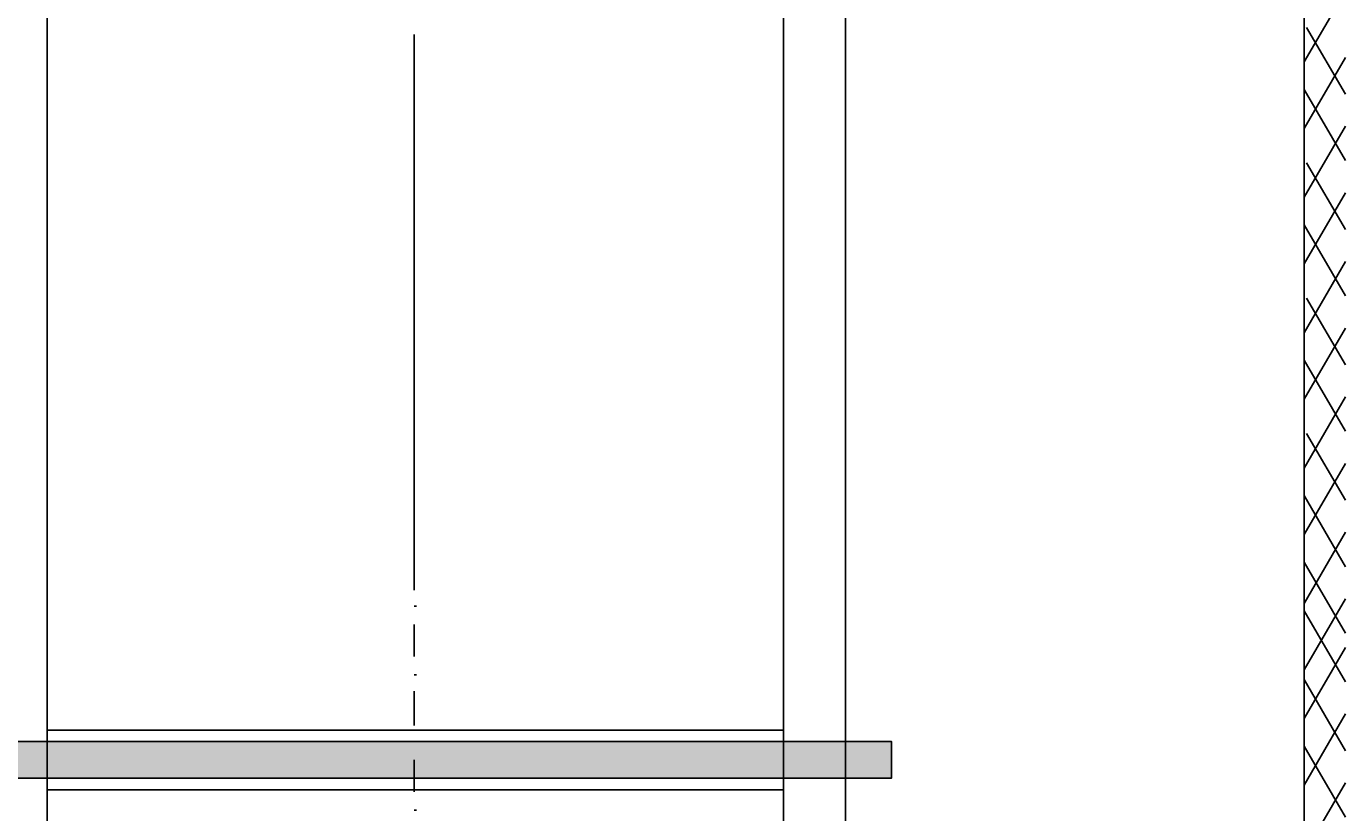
# Model space of a CAD drawing. Header units: centimetres. Extents: x 843425950 to 843478602, y 588811213 to 588851397.
# Tile 82 of 89: x 843466746 to 843469181, y 588818386 to 588819837. Entities that reach past the tile are written whole.
import ezdxf

# ---------------------------------------------------------------- set-up
doc = ezdxf.new("R2010")
doc.units = ezdxf.units.CM
doc.header["$MEASUREMENT"] = 0
doc.layers.get('0').update_dxf_attribs({"lineweight": 5})
doc.layers.add('DIM', color=7, linetype='Continuous')
doc.styles.add('IS_SIMPLEX', font='simplex.shx', dxfattribs={"width": 0.7})
doc.dimstyles.new('IS_wymiar_9_Simplex', dxfattribs={"dimtxt": 9, "dimasz": 9, "dimexe": 4.5, "dimexo": 4.5, "dimgap": 1.5, "dimtad": 1, "dimdec": 1, "dimzin": 1, "dimtxsty": 'IS_SIMPLEX', "dimblk": 'OBLIQUE', "dimcen": 9, "dimdle": 4.5, "dimadec": 1, "dimazin": 0, "dimtfac": 1, "dimtdec": 1, "dimtmove": 1, "dimatfit": 3, "dimldrblk": 'OBLIQUE', "dimfxl": 1, "dimarcsym": 0})

# ---------------------------------------------------------------- blocks, each defined once
blk = doc.blocks.new('_Oblique')
at = {"color": 0, "linetype": 'ByBlock', "lineweight": -2}
blk.add_line((-0.5, -0.5), (0.5, 0.5), dxfattribs=at)
blk = doc.blocks.new('*D1829')
at = {"layer": 'Defpoints', "color": 0, "transparency": 33554687}
for p in [(843466434.6, 588821811.6), (843467461.8, 588821811.6), (843467461.8, 588817416.6)]:
    blk.add_point(p, dxfattribs=at)
at = {"layer": 'DIM', "color": 0, "lineweight": -2, "transparency": 33554687}
for p, q in [((843467457.3, 588821811.6), (843466430.1, 588821811.6)), ((843466434.6, 588817412.1), (843466434.6, 588821816.1)), ((843467457.3, 588817416.6), (843466430.1, 588817416.6))]:
    blk.add_line(p, q, dxfattribs=at)
at = {"layer": 'DIM', "color": 0, "linetype": 'ByBlock', "lineweight": -2, "transparency": 33554687, "xscale": 9, "yscale": 9, "zscale": 9}
for p, rotation in [((843466434.6, 588821811.6), 90), ((843466434.6, 588817416.6), 270)]:
    blk.add_blockref('_Oblique', p, dxfattribs=dict(at, rotation=rotation))
at = {"layer": 'DIM', "color": 0, "transparency": 33554687, "insert": (843466427.8, 588819614.1), "char_height": 9, "attachment_point": 5, "rotation": 90, "style": 'IS_SIMPLEX'}
blk.add_mtext('4395,0', dxfattribs=at)

msp = doc.modelspace()

# ---------------------------------------------------------------- hatches: boundary and pattern name
at = {"lineweight": 25}
h = msp.add_hatch(color=0, dxfattribs=at)
h.dxf.hatch_style = 2
h.paths.add_polyline_path([(843466572.77249, 588818449.49681), (843468342.30584, 588818449.49681), (843468342.30584, 588818517.23016), (843466572.77249, 588818517.23016)])

# ---------------------------------------------------------------- linework, layer by layer
at = {"color": 0, "lineweight": 25}
for points in [[(843465802.30584, 588817048.26346), (843465802.30584, 588822196.79681), (843469104.30584, 588822196.79681), (843469104.30584, 588817048.26346)], [(843469104.30584, 588822196.79681), (843469104.30584, 588817035.56346)], [(843468143.33914, 588820084.36346), (843468143.33914, 588817734.06346), (843466784.43914, 588817734.06346), (843466784.43914, 588820084.36346)], [(843468257.63914, 588820084.36346), (843468257.63914, 588817869.53016), (843468143.33914, 588817869.53016)], [(843469104.30584, 588819771.09681), (843469180.50584, 588819902.33011)], [(843469180.50584, 588819711.83011), (843469108.53914, 588819834.59676)], [(843467461.77249, 588819821.89681), (843467461.77249, 588818796.63016)], [(843469104.30584, 588819648.33011), (843469180.50584, 588819779.56341)], [(843469180.50584, 588819589.06341), (843469104.30584, 588819720.29676)], [(843469104.30584, 588819521.33011), (843469180.50584, 588819652.56341)], [(843469180.50584, 588819462.06341), (843469108.53914, 588819584.83006)], [(843469104.30584, 588819398.56341), (843469180.50584, 588819529.79671)], [(843469180.50584, 588819339.29671), (843469104.30584, 588819470.53006)], [(843469104.30584, 588819271.56341), (843469180.50584, 588819402.79671)], [(843469180.50584, 588819212.29671), (843469108.53914, 588819335.06336)], [(843469104.30584, 588819148.79671), (843469180.50584, 588819280.03001)], [(843469180.50584, 588819089.53001), (843469104.30584, 588819220.76336)], [(843469104.30584, 588819021.79671), (843469180.50584, 588819153.03001)], [(843469180.50584, 588818962.53001), (843469108.53914, 588819085.29666)], [(843469104.30584, 588818899.03001), (843469180.50584, 588819030.26331)], [(843469180.50584, 588818839.76331), (843469104.30584, 588818970.99666)], [(843469104.30584, 588818772.03001), (843469180.50584, 588818903.26331)], [(843469180.50584, 588818716.99666), (843469104.30584, 588818848.23001)], [(843467461.77249, 588818766.99681), (843467466.00584, 588818766.99681)], [(843469104.30584, 588818649.26336), (843469180.50584, 588818780.49666)], [(843469180.50584, 588818627.29681), (843469104.30584, 588818758.53016)], [(843467461.77249, 588818733.13016), (843467461.77249, 588818673.86346)], [(843469104.30584, 588818559.56346), (843469180.50584, 588818690.79681)], [(843467461.77249, 588818639.99681), (843467466.00584, 588818639.99681)], [(843469180.50584, 588818500.29681), (843469104.30584, 588818631.53016)], [(843467461.77249, 588818610.36346), (843467461.77249, 588818546.86346)], [(843469104.30584, 588818436.79681), (843469180.50584, 588818568.03016)], [(843466784.43914, 588818538.39681), (843468143.33914, 588818538.39681)], [(843467461.77249, 588818517.23016), (843467466.00584, 588818517.23016)], [(843469180.50584, 588818377.53016), (843469104.30584, 588818508.76346)], [(843467461.77249, 588818483.36346), (843467461.77249, 588818424.09681)], [(843466784.43914, 588818428.33016), (843468143.33914, 588818428.33016)], [(843469104.30584, 588818309.79681), (843469180.50584, 588818441.03016)], [(843467461.77249, 588818390.23016), (843467466.00584, 588818390.23016)]]:
    msp.add_lwpolyline(points, dxfattribs=at)
msp.add_lwpolyline([(843466572.77249, 588818449.49681), (843468342.30584, 588818449.49681), (843468342.30584, 588818517.23016), (843466572.77249, 588818517.23016)], close=True, dxfattribs=at)
msp.add_lwpolyline([(843466572.77249, 588818449.49681), (843468342.30584, 588818449.49681), (843468342.30584, 588818517.23016), (843466572.77249, 588818517.23016)], close=True, dxfattribs=at)

# ---------------------------------------------------------------- dimensions: what is measured, and where the dimension line sits
at = {"layer": 'DIM', "transparency": 33554687}
dim = msp.add_linear_dim(base=(843466434.60833, 588821811.56346), p1=(843467461.77249, 588817416.56346), p2=(843467461.77249, 588821811.56346), angle=90, dimstyle='IS_wymiar_9_Simplex', override={"dimzin": 0}, dxfattribs=at)
dim.commit()
dim.dimension.update_dxf_attribs({"geometry": '*D1829', "text_midpoint": (843466427.75119, 588819614.06346)})

doc.saveas('drawing.dxf')
